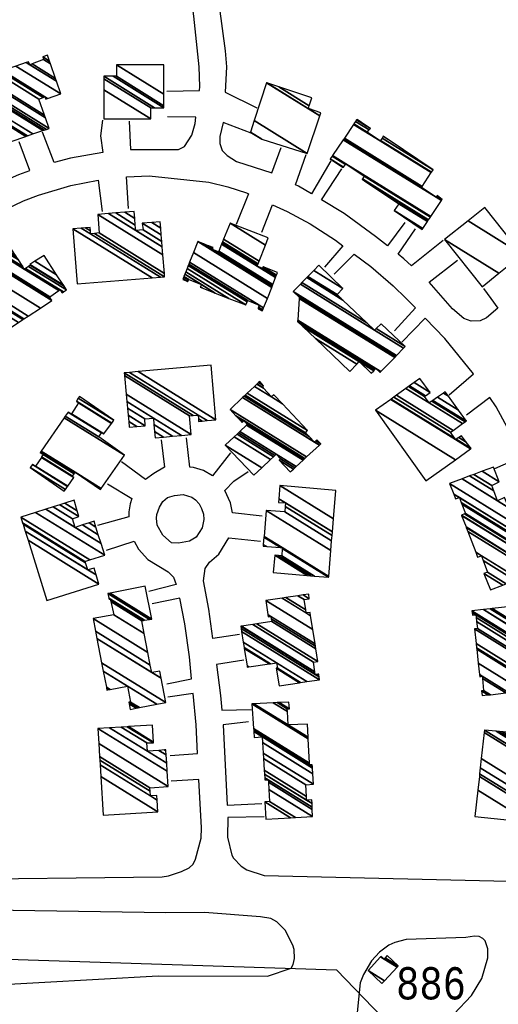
# Model space of a CAD drawing. Extents: x -0.5 to 41.9, y -0.5 to 29.8.
# Tile 38 of 128: x 6.576 to 6.826, y 4.205 to 4.718. Entities that reach past the tile are written whole.
import ezdxf
from ezdxf.enums import TextEntityAlignment as Align

# ---------------------------------------------------------------- set-up
doc = ezdxf.new("R2010")
doc.units = 0
doc.header["$MEASUREMENT"] = 0
doc.linetypes.add('DASHDOT', pattern=[1, 0.5, -0.25, 0, -0.25])
for name, color, linetype in [('11', 2, 'CONTINUOUS'), ('21', 5, 'CONTINUOUS'), ('23', 1, 'CONTINUOUS'), ('31', 2, 'DASHDOT')]:
    doc.layers.add(name, color=color, linetype=linetype)
doc.styles.add('MONOTXT', font='MONOTXT', dxfattribs={"height": 0.2})

msp = doc.modelspace()

# ---------------------------------------------------------------- linework, layer by layer
at = {"layer": '11'}
for points in [[(6.65263, 4.68108), (6.6696, 4.68145), (6.66986, 4.68349), (6.66941, 4.69382), (6.66671, 4.72032), (6.66498, 4.73347), (6.65167, 4.72975), (6.64982, 4.72877)], [(6.6977, 4.72459), (6.67995, 4.72551), (6.68311, 4.70213), (6.68378, 4.69382), (6.68311, 4.68057), (6.6995, 4.67249)], [(6.61899, 4.66593), (6.61798, 4.65789), (6.61929, 4.64917), (6.60226, 4.64621), (6.59389, 4.64398), (6.58766, 4.65969)], [(6.63303, 4.66552), (6.63357, 4.6507), (6.65863, 4.6507), (6.66177, 4.65227), (6.66559, 4.65811), (6.66739, 4.66418), (6.66781, 4.66752), (6.65301, 4.66777)], [(6.69658, 4.65924), (6.68202, 4.66476), (6.68019, 4.65744), (6.68019, 4.65385), (6.68153, 4.65025), (6.684, 4.64756), (6.68895, 4.64441), (6.70744, 4.63854), (6.71217, 4.65166)], [(6.54387, 4.63902), (6.55209, 4.62595), (6.56296, 4.63229), (6.57531, 4.63768), (6.58112, 4.63981), (6.57554, 4.65474)], [(6.73809, 4.64485), (6.72812, 4.62748), (6.72128, 4.63161), (6.71979, 4.63228), (6.72528, 4.64809)], [(6.77675, 4.61253), (6.76777, 4.60038), (6.76148, 4.60534), (6.74509, 4.61724), (6.73331, 4.62435), (6.74397, 4.6406)], [(6.5661, 4.5995), (6.55661, 4.61259), (6.5688, 4.61949), (6.57778, 4.62398), (6.58564, 4.6269), (6.60249, 4.63184), (6.61686, 4.63476), (6.61888, 4.61836)], [(6.63258, 4.61994), (6.63158, 4.63636), (6.64336, 4.637), (6.67457, 4.63364), (6.68445, 4.63116), (6.69411, 4.62802), (6.69518, 4.62754), (6.68872, 4.61163)], [(6.70219, 4.60758), (6.70781, 4.62182), (6.71544, 4.61836), (6.72735, 4.61185), (6.7406, 4.60332), (6.74441, 4.60048), (6.73491, 4.58924)], [(6.79678, 4.60321), (6.78031, 4.59), (6.7763, 4.59366), (6.77333, 4.59601), (6.78237, 4.60924)], [(6.73992, 4.58558), (6.75034, 4.59607), (6.75901, 4.58962), (6.77069, 4.57951), (6.77743, 4.573), (6.78226, 4.568), (6.77136, 4.55616)], [(6.81786, 4.57819), (6.82167, 4.573), (6.82538, 4.56785), (6.81942, 4.5629), (6.81605, 4.56132), (6.81134, 4.5611), (6.80752, 4.56245), (6.80168, 4.56761), (6.78955, 4.58153), (6.80434, 4.59287)], [(6.79993, 4.52263), (6.81268, 4.5337), (6.79764, 4.55212), (6.78737, 4.56273), (6.77518, 4.55009)], [(6.82373, 4.48422), (6.83831, 4.49063), (6.82436, 4.51641), (6.82104, 4.52132), (6.80887, 4.51214)], [(6.64965, 4.49912), (6.65144, 4.48485), (6.64588, 4.48167), (6.64156, 4.47846), (6.62898, 4.48766)], [(6.6858, 4.49238), (6.67646, 4.48048), (6.6717, 4.48326), (6.66649, 4.48474), (6.66455, 4.48489), (6.66289, 4.50024)], [(6.70242, 4.45937), (6.6868, 4.46102), (6.6858, 4.46633), (6.68288, 4.47284), (6.6876, 4.47756), (6.69501, 4.48272)], [(6.62157, 4.47621), (6.63442, 4.46855), (6.63348, 4.46588), (6.6328, 4.46161), (6.6328, 4.45903), (6.61641, 4.45443)], [(6.65054, 4.44949), (6.64762, 4.45465), (6.64717, 4.45825), (6.6474, 4.46027), (6.64875, 4.46408), (6.65054, 4.467), (6.65301, 4.46902), (6.65661, 4.47015), (6.6611, 4.4706), (6.66559, 4.46925), (6.66761, 4.4679), (6.66941, 4.46588), (6.67075, 4.46341), (6.67165, 4.46049), (6.67188, 4.45757), (6.67098, 4.4533), (6.66784, 4.44836), (6.66447, 4.44634), (6.65863, 4.44522), (6.65503, 4.44544), (6.65054, 4.44949)], [(6.62112, 4.44163), (6.63556, 4.44632), (6.63781, 4.44206), (6.64271, 4.43679), (6.65324, 4.4304), (6.65616, 4.42748), (6.65756, 4.42375), (6.64313, 4.41997)], [(6.69052, 4.39761), (6.67663, 4.39551), (6.67457, 4.41086), (6.67165, 4.42568), (6.67255, 4.43197), (6.6748, 4.43534), (6.67974, 4.43961), (6.6849, 4.44814), (6.70152, 4.44634)], [(6.65256, 4.37179), (6.66556, 4.37442), (6.66447, 4.38593), (6.662, 4.40323), (6.65931, 4.41652), (6.64493, 4.41356)], [(6.69276, 4.38414), (6.67845, 4.38199), (6.68064, 4.36572), (6.6813, 4.35816), (6.69658, 4.35854)], [(6.65436, 4.33451), (6.66865, 4.33553), (6.66784, 4.35045), (6.66627, 4.36691), (6.65304, 4.36484)], [(6.69523, 4.35202), (6.68198, 4.35045), (6.68413, 4.30852), (6.70219, 4.30935)], [(6.67053, 4.29139), (6.67075, 4.29678), (6.66938, 4.32202), (6.65481, 4.32103)], [(6.70332, 4.30239), (6.68445, 4.30217), (6.68423, 4.29184)], [(6.503, 4.28622), (6.50435, 4.27971), (6.50727, 4.27567), (6.51108, 4.27275), (6.51558, 4.27028), (6.51805, 4.26961), (6.52344, 4.26938), (6.53017, 4.26983), (6.65009, 4.27118), (6.65346, 4.27163), (6.6602, 4.27387), (6.66424, 4.27589), (6.66626, 4.27769), (6.66761, 4.28039), (6.67053, 4.29139)], [(6.68423, 4.29184), (6.68647, 4.28241), (6.68737, 4.28083), (6.69142, 4.27679), (6.69433, 4.27477), (6.70332, 4.27185), (6.8457, 4.26848), (6.85176, 4.26961), (6.85715, 4.27208), (6.85895, 4.27432), (6.86097, 4.27904)], [(6.42975, 4.21579), (6.55443, 4.21436), (6.64807, 4.21953), (6.70511, 4.2193), (6.71747, 4.22357), (6.71859, 4.22537), (6.71926, 4.22851), (6.71904, 4.23323), (6.71836, 4.23547), (6.71432, 4.24333), (6.71005, 4.2476), (6.70691, 4.24939), (6.70152, 4.25029), (6.67233, 4.25254), (6.65212, 4.25231), (6.54947, 4.25389), (6.49312, 4.25277), (6.4727, 4.25277), (6.44147, 4.25456), (6.42708, 4.25636)], [(6.74801, 4.16226), (6.74778, 4.15912), (6.74823, 4.15844), (6.74711, 4.15799), (6.75632, 4.15665), (6.76036, 4.15732), (6.76552, 4.16046), (6.81156, 4.2092), (6.81695, 4.21818), (6.82009, 4.22896), (6.82009, 4.23367), (6.81875, 4.23772), (6.8174, 4.23906), (6.8156, 4.23996), (6.81313, 4.24019), (6.80864, 4.23951), (6.77743, 4.23839), (6.77159, 4.23682), (6.76844, 4.23547), (6.7635, 4.23188), (6.75946, 4.22739), (6.75519, 4.2202), (6.7534, 4.21593), (6.74801, 4.16226)]]:
    msp.add_lwpolyline(points, dxfattribs=at)
at = {"layer": '31'}
msp.add_lwpolyline([(6.25193, 4.24019), (6.44821, 4.2321), (6.74105, 4.22267), (6.79674, 4.16518), (6.75003, 4.11083), (6.87489, 4.10769), (6.87893, 4.17731), (7.03501, 4.17708), (7.03389, 4.07737), (6.91576, 4.07962), (6.74985, 4.08119)], dxfattribs=at)

# ---------------------------------------------------------------- texts
at = {"layer": '23', "style": 'MONOTXT', "width": 0.833333}
msp.add_text('886', height=0.016843, dxfattribs=at).set_placement((6.79044, 4.21561), align=Align.MIDDLE)

# ---------------------------------------------------------------- meshes
at = {"layer": '21'}
mesh = msp.add_polyface(dxfattribs=at)
corners = [(6.57082, 4.65474), (6.55533, 4.66485), (6.57134, 4.65492), (6.57059, 4.65538), (6.55533, 4.66485), (6.55207, 4.6743), (6.57907, 4.65756), (6.56723, 4.6649), (6.56296, 4.66755), (6.55174, 4.67526), (6.57986, 4.65783), (6.56688, 4.66587), (6.56274, 4.66844), (6.55055, 4.67871), (6.58268, 4.65879), (6.56566, 4.66934), (6.54836, 4.68506), (6.58789, 4.66056), (6.54909, 4.68533), (6.55061, 4.68439), (6.58863, 4.66081), (6.55016, 4.68574), (6.55171, 4.68478), (6.58975, 4.66119), (6.55319, 4.68531), (6.59126, 4.66171), (6.55757, 4.68686), (6.58933, 4.66717), (6.5569, 4.68843), (6.58881, 4.66865), (6.56366, 4.69075), (6.58587, 4.67698), (6.56597, 4.69154), (6.58946, 4.67698), (6.58815, 4.67779), (6.56685, 4.69184), (6.59034, 4.67728), (6.58901, 4.6781), (6.57383, 4.69424), (6.59732, 4.67967), (6.57928, 4.6961), (6.58115, 4.69494), (6.59502, 4.68634), (6.58048, 4.69652), (6.58231, 4.69538), (6.59452, 4.68781), (6.58834, 4.69764), (6.59189, 4.69543), (6.58789, 4.69899), (6.59142, 4.69679), (6.59036, 4.69988)]
mesh.append_faces([[corners[k] for k in face] for face in [(0, 0, 2, 3), (1, 4, 8, 5), (3, 2, 6, 7), (5, 8, 12, 9), (7, 6, 10, 11), (9, 12, 15, 13), (11, 10, 14, 15), (13, 14, 17, 16), (16, 17, 20, 18), (18, 19, 21, 21), (19, 20, 23, 22), (22, 23, 25, 24), (24, 25, 27, 26), (26, 27, 29, 28), (28, 29, 31, 30), (30, 31, 34, 32), (32, 34, 37, 35), (33, 33, 36, 37), (35, 36, 39, 38), (38, 39, 42, 40), (40, 41, 43, 43), (41, 42, 45, 44), (44, 45, 47, 46), (46, 47, 49, 48), (48, 49, 50, 50)]], dxfattribs={"vtx0": -1, "vtx2": -1})
mesh = msp.add_polyface(dxfattribs=at)
corners = [(6.61978, 4.66665), (6.64426, 4.66665), (6.61978, 4.68182), (6.64426, 4.66665), (6.61978, 4.68766), (6.64426, 4.67249), (6.61978, 4.68888), (6.64622, 4.67249), (6.62455, 4.68888), (6.65099, 4.67249), (6.62629, 4.68888), (6.65099, 4.67356), (6.62629, 4.69494), (6.65099, 4.67963), (6.65099, 4.69494)]
mesh.append_faces([[corners[k] for k in face] for face in [(0, 0, 1, 2), (2, 3, 5, 4), (4, 5, 7, 6), (6, 7, 9, 8), (8, 9, 11, 10), (10, 11, 13, 12), (12, 13, 14, 14)]], dxfattribs={"vtx0": -1, "vtx2": -1})
mesh = msp.add_polyface(dxfattribs=at)
corners = [(6.69613, 4.65969), (6.70219, 4.65609), (6.69618, 4.65982), (6.72577, 4.64868), (6.69815, 4.66581), (6.72577, 4.64868), (6.70467, 4.68551), (6.73245, 4.66829), (6.70478, 4.68547), (6.72645, 4.67204), (6.73246, 4.66831), (6.71103, 4.68339), (6.72693, 4.67353), (6.73296, 4.66979), (6.72825, 4.67765)]
mesh.append_faces([[corners[k] for k in face] for face in [(0, 0, 1, 2), (2, 1, 3, 4), (4, 5, 7, 6), (6, 7, 10, 8), (8, 9, 12, 11), (9, 10, 13, 13), (11, 12, 14, 14)]], dxfattribs={"vtx0": -1, "vtx2": -1})
mesh = msp.add_polyface(dxfattribs=at)
corners = [(6.78574, 4.60893), (6.78613, 4.60952), (6.77114, 4.61881), (6.78856, 4.61314), (6.77361, 4.62241), (6.78899, 4.61377), (6.75576, 4.63437), (6.74464, 4.64127), (6.78902, 4.61382), (6.75452, 4.63521), (6.74467, 4.64132), (6.74329, 4.64217), (6.78914, 4.614), (6.75464, 4.63538), (6.74479, 4.64149), (6.7379, 4.64576), (6.79009, 4.61542), (6.75564, 4.63678), (6.74574, 4.64292), (6.73886, 4.64718), (6.79034, 4.61579), (6.74599, 4.64329), (6.73911, 4.64756), (6.79315, 4.62578), (6.7959, 4.62407), (6.74468, 4.65582), (6.78551, 4.63094), (6.79331, 4.6261), (6.7961, 4.62437), (6.74489, 4.65613), (6.7857, 4.63122), (6.79346, 4.62641), (6.79629, 4.62465), (6.74507, 4.65641), (6.78586, 4.63147), (6.7936, 4.62667), (6.74524, 4.65665), (6.76395, 4.65519), (6.7906, 4.63867), (6.75006, 4.66381), (6.75721, 4.65969), (6.7641, 4.65542), (6.79075, 4.63889), (6.75021, 4.66403), (6.75814, 4.66088), (6.7649, 4.65669), (6.79157, 4.64015), (6.75105, 4.66527), (6.75879, 4.66171), (6.76546, 4.65757), (6.7681, 4.65593), (6.75164, 4.66614), (6.75644, 4.6633), (6.76552, 4.65766), (6.7517, 4.66624), (6.75183, 4.66642), (6.75183, 4.66642)]
mesh.append_faces([[corners[k] for k in face] for face in [(0, 0, 1, 2), (2, 1, 3, 4), (4, 3, 5, 6), (7, 7, 10, 11), (6, 5, 8, 9), (11, 10, 14, 15), (9, 8, 12, 13), (15, 14, 18, 19), (13, 12, 16, 17), (19, 18, 21, 22), (17, 16, 20, 21), (22, 20, 24, 25), (25, 23, 26, 29), (23, 24, 28, 27), (29, 26, 30, 33), (27, 28, 32, 31), (33, 30, 34, 36), (31, 32, 35, 35), (36, 34, 38, 39), (39, 37, 40, 43), (37, 38, 42, 41), (43, 40, 44, 47), (41, 42, 46, 45), (47, 44, 48, 51), (45, 46, 50, 49), (51, 48, 52, 54), (49, 50, 53, 53), (54, 52, 56, 55)]], dxfattribs={"vtx0": -1, "vtx2": -1})
mesh = msp.add_polyface(dxfattribs=at)
corners = [(6.81718, 4.57906), (6.8259, 4.5861), (6.79741, 4.60377), (6.83806, 4.59591), (6.80974, 4.61347), (6.81852, 4.62039), (6.81852, 4.62039)]
mesh.append_faces([[corners[k] for k in face] for face in [(0, 0, 1, 2), (2, 1, 3, 4), (4, 3, 6, 5)]], dxfattribs={"vtx0": -1, "vtx2": -1})
mesh = msp.add_polyface(dxfattribs=at)
corners = [(6.60585, 4.58064), (6.645, 4.58372), (6.60361, 4.60938), (6.64931, 4.58406), (6.60794, 4.60971), (6.61282, 4.60669), (6.65144, 4.58423), (6.61009, 4.60987), (6.61271, 4.60824), (6.61489, 4.60689), (6.6513, 4.58606), (6.61259, 4.61006), (6.6173, 4.60714), (6.6513, 4.58606), (6.61731, 4.60714), (6.65054, 4.59577), (6.61663, 4.61679), (6.65022, 4.59991), (6.62224, 4.61726), (6.6364, 4.60848), (6.65, 4.60264), (6.62592, 4.61757), (6.63615, 4.61123), (6.64021, 4.60871), (6.63976, 4.6123), (6.64973, 4.60612), (6.63064, 4.61796), (6.63583, 4.61474), (6.63976, 4.6123), (6.64471, 4.61265), (6.64945, 4.60971), (6.6355, 4.61836), (6.6492, 4.61297)]
mesh.append_faces([[corners[k] for k in face] for face in [(0, 0, 1, 2), (2, 1, 3, 4), (4, 5, 8, 7), (5, 3, 6, 9), (7, 8, 11, 11), (9, 6, 10, 12), (12, 10, 13, 14), (14, 13, 15, 16), (16, 15, 17, 18), (18, 19, 22, 21), (19, 17, 20, 23), (21, 22, 27, 26), (23, 20, 25, 28), (26, 27, 31, 31), (24, 25, 30, 29), (29, 30, 32, 32)]], dxfattribs={"vtx0": -1, "vtx2": -1})
mesh = msp.add_polyface(dxfattribs=at)
corners = [(6.66087, 4.58288), (6.66357, 4.58176), (6.66105, 4.58332), (6.67008, 4.57884), (6.66393, 4.58266), (6.66141, 4.58422), (6.67133, 4.57835), (6.67019, 4.57906), (6.66402, 4.58288), (6.6615, 4.58445), (6.67789, 4.57576), (6.67075, 4.58019), (6.66197, 4.58563), (6.6849, 4.573), (6.66247, 4.58691), (6.69389, 4.56963), (6.66318, 4.58867), (6.70017, 4.56761), (6.69449, 4.57114), (6.66378, 4.59018), (6.70242, 4.56649), (6.70026, 4.56783), (6.69457, 4.57135), (6.66386, 4.59039), (6.70264, 4.56701), (6.70046, 4.56836), (6.69478, 4.57188), (6.66407, 4.59092), (6.70306, 4.56804), (6.70085, 4.56941), (6.66448, 4.59195), (6.70511, 4.573), (6.66647, 4.59696), (6.70511, 4.573), (6.66873, 4.60264), (6.70731, 4.57873), (6.67173, 4.60148), (6.67637, 4.5986), (6.70752, 4.57929), (6.67433, 4.60047), (6.6766, 4.59906), (6.67951, 4.59725), (6.70771, 4.57977), (6.67682, 4.5995), (6.6797, 4.59771), (6.70789, 4.58024), (6.68116, 4.60135), (6.69972, 4.58984), (6.7093, 4.58391), (6.68134, 4.60179), (6.6999, 4.59028), (6.70242, 4.58872), (6.70947, 4.58435), (6.68165, 4.60255), (6.7002, 4.59105), (6.70287, 4.58939), (6.70976, 4.58512), (6.68219, 4.60389), (6.70073, 4.5924), (6.71028, 4.58648), (6.68558, 4.6123), (6.70406, 4.60084), (6.70556, 4.60467)]
mesh.append_faces([[corners[k] for k in face] for face in [(0, 0, 1, 2), (2, 1, 4, 5), (5, 4, 8, 9), (3, 3, 6, 7), (9, 8, 11, 12), (7, 6, 10, 11), (12, 10, 13, 14), (14, 13, 15, 16), (16, 15, 18, 19), (19, 18, 22, 23), (17, 17, 20, 21), (23, 22, 26, 27), (21, 20, 24, 25), (27, 26, 29, 30), (25, 24, 28, 29), (30, 28, 31, 32), (32, 33, 35, 34), (34, 35, 38, 36), (36, 37, 40, 39), (37, 38, 42, 41), (39, 40, 43, 43), (41, 42, 45, 44), (44, 45, 48, 46), (46, 47, 50, 49), (47, 48, 52, 51), (49, 50, 54, 53), (51, 52, 56, 55), (53, 54, 58, 57), (55, 56, 59, 59), (57, 58, 61, 60), (60, 61, 62, 62)]], dxfattribs={"vtx0": -1, "vtx2": -1})
mesh = msp.add_polyface(dxfattribs=at)
corners = [(6.56274, 4.55257), (6.56521, 4.55414), (6.55936, 4.55776), (6.56431, 4.55548), (6.5585, 4.55909), (6.57105, 4.55773), (6.56951, 4.55868), (6.5515, 4.56985), (6.57137, 4.55794), (6.57058, 4.55843), (6.56984, 4.55889), (6.55106, 4.57053), (6.57166, 4.55814), (6.57015, 4.55908), (6.55137, 4.57072), (6.57526, 4.5605), (6.5551, 4.573), (6.57743, 4.56192), (6.55725, 4.57443), (6.55847, 4.57367), (6.57798, 4.56228), (6.5578, 4.5748), (6.55904, 4.57403), (6.58026, 4.56377), (6.56139, 4.57547), (6.58662, 4.56795), (6.55241, 4.58917), (6.5926, 4.57188), (6.55838, 4.5931), (6.59193, 4.573), (6.55893, 4.59346), (6.59193, 4.573), (6.55941, 4.59378), (6.59148, 4.5739), (6.56415, 4.5969), (6.59799, 4.57592), (6.59619, 4.57704), (6.56423, 4.59695), (6.57823, 4.58827), (6.59807, 4.57597), (6.59787, 4.5761), (6.59627, 4.57709), (6.56484, 4.59735), (6.5774, 4.58956), (6.57885, 4.58867), (6.59866, 4.57638), (6.59687, 4.57749), (6.56647, 4.59843), (6.57517, 4.59304), (6.5805, 4.58973), (6.60024, 4.57749), (6.56734, 4.599), (6.57399, 4.59487), (6.58138, 4.59029), (6.59904, 4.57934), (6.56758, 4.59916), (6.57366, 4.59539), (6.58115, 4.59074), (6.5987, 4.57986), (6.57015, 4.60085), (6.58376, 4.59241), (6.59512, 4.58536), (6.58856, 4.59546)]
mesh.append_faces([[corners[k] for k in face] for face in [(0, 0, 1, 2), (2, 1, 3, 4), (4, 3, 6, 7), (7, 6, 10, 11), (5, 5, 8, 9), (11, 10, 13, 14), (9, 8, 12, 13), (14, 12, 15, 16), (16, 15, 17, 18), (18, 19, 21, 21), (19, 17, 20, 22), (22, 20, 23, 24), (24, 23, 25, 26), (26, 25, 27, 28), (28, 27, 29, 30), (30, 31, 33, 32), (32, 33, 36, 34), (34, 36, 41, 37), (35, 35, 39, 40), (37, 38, 43, 42), (38, 41, 46, 44), (40, 39, 45, 46), (42, 43, 48, 47), (44, 45, 50, 49), (47, 48, 52, 51), (49, 50, 54, 53), (51, 52, 56, 55), (53, 54, 58, 57), (55, 56, 59, 59), (57, 58, 61, 60), (60, 61, 62, 62)]], dxfattribs={"vtx0": -1, "vtx2": -1})
mesh = msp.add_polyface(dxfattribs=at)
corners = [(6.74801, 4.53482), (6.75924, 4.53393), (6.75165, 4.53863), (6.7301, 4.55199), (6.76057, 4.53526), (6.75295, 4.53999), (6.72371, 4.55812), (6.76117, 4.53586), (6.72083, 4.56087), (6.76395, 4.53437), (6.76132, 4.53601), (6.72085, 4.5611), (6.76433, 4.53477), (6.76171, 4.5364), (6.7209, 4.5617), (6.77148, 4.54216), (6.72173, 4.573), (6.77188, 4.54258), (6.72173, 4.57367), (6.77247, 4.54319), (6.71859, 4.57659), (6.76103, 4.55638), (6.77616, 4.547), (6.72228, 4.58041), (6.75692, 4.56028), (6.76187, 4.55722), (6.77698, 4.54785), (6.7231, 4.58126), (6.74443, 4.57213), (6.7644, 4.55975), (6.72558, 4.58382), (6.74352, 4.573), (6.72576, 4.58401), (6.74352, 4.573), (6.72622, 4.58449), (6.74149, 4.57502), (6.72922, 4.58759), (6.74441, 4.57817), (6.73184, 4.59029)]
mesh.append_faces([[corners[k] for k in face] for face in [(0, 0, 2, 3), (3, 2, 5, 6), (1, 1, 4, 5), (6, 4, 7, 8), (8, 7, 10, 11), (11, 10, 13, 14), (9, 9, 12, 13), (14, 12, 15, 16), (16, 15, 17, 18), (18, 17, 19, 20), (20, 19, 22, 23), (23, 21, 24, 27), (21, 22, 26, 25), (27, 24, 28, 30), (25, 26, 29, 29), (30, 28, 31, 32), (32, 33, 35, 34), (34, 35, 37, 36), (36, 37, 38, 38)]], dxfattribs={"vtx0": -1, "vtx2": -1})
mesh = msp.add_polyface(dxfattribs=at)
corners = [(6.63303, 4.50585), (6.6465, 4.50024), (6.63693, 4.50617), (6.63275, 4.50877), (6.65082, 4.50065), (6.64622, 4.5035), (6.64134, 4.50653), (6.63244, 4.51205), (6.65564, 4.50111), (6.6459, 4.50715), (6.64111, 4.51012), (6.63209, 4.51572), (6.66017, 4.50154), (6.6456, 4.51057), (6.63176, 4.51915), (6.66537, 4.50204), (6.63138, 4.52311), (6.66447, 4.51169), (6.63046, 4.53278), (6.66918, 4.50877), (6.66447, 4.51169), (6.63046, 4.53278), (6.67097, 4.50895), (6.66909, 4.51012), (6.66626, 4.51187), (6.63033, 4.53415), (6.67367, 4.50922), (6.66896, 4.51214), (6.63307, 4.53439), (6.67817, 4.50967), (6.63764, 4.5348), (6.6757, 4.53819), (6.6757, 4.53819)]
mesh.append_faces([[corners[k] for k in face] for face in [(0, 0, 2, 3), (3, 2, 6, 7), (1, 1, 4, 5), (7, 6, 10, 11), (5, 4, 8, 9), (11, 10, 13, 14), (9, 8, 12, 13), (14, 12, 15, 16), (16, 15, 17, 18), (18, 17, 20, 21), (21, 20, 24, 25), (19, 19, 22, 23), (25, 24, 27, 28), (23, 22, 26, 27), (28, 26, 29, 30), (30, 29, 32, 31)]], dxfattribs={"vtx0": -1, "vtx2": -1})
mesh = msp.add_polyface(dxfattribs=at)
corners = [(6.69793, 4.4807), (6.70211, 4.48464), (6.68311, 4.49642), (6.71702, 4.4825), (6.70665, 4.48892), (6.68765, 4.5007), (6.71861, 4.48396), (6.71118, 4.48856), (6.70822, 4.4904), (6.68922, 4.50218), (6.71932, 4.48461), (6.71185, 4.48924), (6.70892, 4.49106), (6.68992, 4.50283), (6.72002, 4.48525), (6.70961, 4.49171), (6.69061, 4.50348), (6.72368, 4.4886), (6.69421, 4.50687), (6.69186, 4.50832), (6.72404, 4.48893), (6.69456, 4.5072), (6.6922, 4.50866), (6.69065, 4.50963), (6.72463, 4.48947), (6.69276, 4.50922), (6.68864, 4.51178), (6.72553, 4.49029), (6.68558, 4.51506), (6.72959, 4.49799), (6.73219, 4.49639), (6.69212, 4.52123), (6.72681, 4.50091), (6.73041, 4.49868), (6.73296, 4.4971), (6.69288, 4.52194), (6.72501, 4.50279), (6.73094, 4.49912), (6.69337, 4.52241), (6.72488, 4.50293), (6.69341, 4.52244), (6.726, 4.50406), (6.69458, 4.52354), (6.70714, 4.52157), (6.71289, 4.518), (6.6983, 4.52705), (6.70301, 4.52609), (6.70848, 4.5227), (6.69956, 4.52823), (6.70242, 4.52674), (6.69974, 4.5284), (6.70309, 4.52741), (6.70044, 4.52906), (6.70107, 4.52966), (6.70107, 4.52966)]
mesh.append_faces([[corners[k] for k in face] for face in [(0, 0, 1, 2), (2, 1, 4, 5), (5, 4, 8, 9), (3, 3, 6, 7), (9, 8, 12, 13), (7, 6, 10, 11), (13, 12, 15, 16), (11, 10, 14, 15), (16, 14, 17, 18), (19, 19, 22, 23), (18, 17, 20, 21), (23, 22, 25, 26), (21, 20, 24, 25), (26, 24, 27, 28), (28, 27, 30, 31), (31, 29, 32, 35), (29, 30, 34, 33), (35, 32, 36, 38), (33, 34, 37, 37), (38, 36, 39, 40), (40, 39, 41, 42), (42, 41, 44, 45), (45, 43, 46, 48), (43, 44, 47, 47), (48, 46, 49, 50), (50, 49, 51, 52), (52, 51, 54, 53)]], dxfattribs={"vtx0": -1, "vtx2": -1})
mesh = msp.add_polyface(dxfattribs=at)
corners = [(6.78776, 4.47778), (6.80315, 4.48878), (6.76148, 4.51461), (6.80325, 4.49934), (6.81111, 4.49447), (6.76942, 4.52032), (6.80288, 4.49987), (6.80349, 4.49949), (6.81134, 4.49463), (6.76964, 4.52048), (6.80056, 4.50316), (6.80495, 4.50043), (6.80885, 4.49802), (6.77103, 4.52147), (6.80194, 4.50413), (6.8064, 4.50136), (6.77239, 4.52245), (6.78955, 4.51843), (6.80694, 4.50765), (6.77734, 4.526), (6.78708, 4.5218), (6.79094, 4.51941), (6.80833, 4.50862), (6.77871, 4.52699), (6.78762, 4.52217), (6.79147, 4.51978), (6.80887, 4.509), (6.77924, 4.52737), (6.79, 4.52382), (6.79384, 4.52144), (6.80479, 4.51465), (6.78157, 4.52905), (6.78461, 4.53123), (6.79691, 4.5236), (6.79949, 4.522), (6.78461, 4.53123), (6.79786, 4.52427)]
mesh.append_faces([[corners[k] for k in face] for face in [(0, 0, 1, 2), (2, 1, 4, 5), (5, 3, 6, 9), (3, 4, 8, 7), (9, 6, 10, 13), (7, 8, 12, 11), (13, 10, 14, 16), (11, 12, 15, 15), (16, 14, 18, 19), (19, 17, 20, 23), (17, 18, 22, 21), (23, 20, 24, 27), (21, 22, 26, 25), (27, 24, 28, 31), (25, 26, 30, 29), (31, 28, 35, 32), (29, 30, 34, 33), (33, 34, 36, 36)]], dxfattribs={"vtx0": -1, "vtx2": -1})
mesh = msp.add_polyface(dxfattribs=at)
corners = [(6.59912, 4.47239), (6.59912, 4.47239), (6.58138, 4.48474), (6.59977, 4.47334), (6.5825, 4.48632), (6.60086, 4.47493), (6.58407, 4.48542), (6.6009, 4.47498), (6.58716, 4.49006), (6.60406, 4.47958), (6.58728, 4.49024), (6.60338, 4.48025), (6.58811, 4.49148), (6.60421, 4.4815), (6.58654, 4.4926), (6.60428, 4.4816), (6.58663, 4.49273), (6.61798, 4.47329), (6.60437, 4.48173), (6.587, 4.49327), (6.61836, 4.47383), (6.60473, 4.48227), (6.5991, 4.51076), (6.63056, 4.49126), (6.59962, 4.51152), (6.61708, 4.50069), (6.60107, 4.51361), (6.60271, 4.51259), (6.61854, 4.50278), (6.60114, 4.51371), (6.60278, 4.5127), (6.61861, 4.50288), (6.60282, 4.51275), (6.61865, 4.50293), (6.60283, 4.51277), (6.61978, 4.50226), (6.60653, 4.51843), (6.62373, 4.50776), (6.6054, 4.51933), (6.62383, 4.5079), (6.60642, 4.52093), (6.62494, 4.50945), (6.60698, 4.5218)]
mesh.append_faces([[corners[k] for k in face] for face in [(0, 1, 3, 2), (2, 3, 5, 4), (4, 5, 7, 6), (6, 7, 9, 8), (8, 9, 11, 10), (10, 11, 13, 12), (12, 13, 15, 14), (14, 15, 18, 16), (16, 18, 21, 19), (17, 17, 20, 21), (19, 20, 23, 22), (22, 23, 25, 24), (24, 25, 28, 26), (26, 27, 29, 29), (27, 28, 31, 30), (30, 31, 33, 32), (32, 33, 35, 34), (34, 35, 37, 36), (36, 37, 39, 38), (38, 39, 41, 40), (40, 41, 42, 42)]], dxfattribs={"vtx0": -1, "vtx2": -1})
mesh = msp.add_polyface(dxfattribs=at)
corners = [(6.82144, 4.42097), (6.8279, 4.42341), (6.81807, 4.4295), (6.82969, 4.42409), (6.81987, 4.43017), (6.83435, 4.42585), (6.81765, 4.43621), (6.8147, 4.43803), (6.83628, 4.42658), (6.81673, 4.43871), (6.81374, 4.44056), (6.84457, 4.42972), (6.8096, 4.45141), (6.83694, 4.43601), (6.8438, 4.43176), (6.80883, 4.45344), (6.83684, 4.4363), (6.83694, 4.43624), (6.84369, 4.43205), (6.80872, 4.45373), (6.83478, 4.44216), (6.84143, 4.43803), (6.80643, 4.45974), (6.83475, 4.44224), (6.8064, 4.45982), (6.83402, 4.44432), (6.80793, 4.4605), (6.83451, 4.44454), (6.80842, 4.46072), (6.83806, 4.44612), (6.80655, 4.46566), (6.83771, 4.44699), (6.80623, 4.46651), (6.80325, 4.46835), (6.83668, 4.44955), (6.80527, 4.46902), (6.80226, 4.47089), (6.83443, 4.45516), (6.80011, 4.47644), (6.82504, 4.46745), (6.83096, 4.46378), (6.80663, 4.47886), (6.82313, 4.47257), (6.82885, 4.46902), (6.8106, 4.48034), (6.82212, 4.47531), (6.81272, 4.48114), (6.82593, 4.47733), (6.81714, 4.48278), (6.82301, 4.48497), (6.82301, 4.48497)]
mesh.append_faces([[corners[k] for k in face] for face in [(0, 0, 1, 2), (2, 1, 3, 4), (4, 3, 5, 6), (7, 7, 9, 10), (6, 5, 8, 9), (10, 8, 11, 12), (12, 11, 14, 15), (15, 13, 16, 19), (13, 14, 18, 17), (19, 16, 20, 22), (17, 18, 21, 21), (22, 20, 23, 24), (24, 23, 25, 26), (26, 25, 27, 28), (28, 27, 29, 30), (30, 29, 31, 32), (33, 33, 35, 36), (32, 31, 34, 35), (36, 34, 37, 38), (38, 37, 40, 41), (41, 39, 42, 44), (39, 40, 43, 43), (44, 42, 45, 46), (46, 45, 47, 48), (48, 47, 50, 49)]], dxfattribs={"vtx0": -1, "vtx2": -1})
mesh = msp.add_polyface(dxfattribs=at)
corners = [(6.70803, 4.42995), (6.72587, 4.42843), (6.70893, 4.43893), (6.72766, 4.42828), (6.71065, 4.43882), (6.70287, 4.44365), (6.72962, 4.42811), (6.71253, 4.43871), (6.70477, 4.44352), (6.70295, 4.44464), (6.737, 4.42748), (6.71273, 4.44253), (6.71192, 4.44303), (6.70327, 4.44839), (6.73704, 4.42791), (6.71275, 4.44297), (6.70331, 4.44883), (6.73817, 4.44137), (6.70444, 4.46229), (6.7386, 4.44642), (6.7141, 4.46161), (6.73884, 4.44927), (6.71437, 4.46444), (6.71095, 4.46655), (6.739, 4.45117), (6.71455, 4.46633), (6.7111, 4.46847), (6.71163, 4.47531), (6.73957, 4.45799), (6.71163, 4.47531), (6.74082, 4.47284)]
mesh.append_faces([[corners[k] for k in face] for face in [(0, 0, 1, 2), (2, 1, 3, 4), (5, 5, 8, 9), (4, 3, 6, 7), (9, 8, 12, 13), (7, 6, 10, 11), (13, 12, 15, 16), (11, 10, 14, 15), (16, 14, 17, 18), (18, 17, 19, 20), (20, 19, 21, 22), (23, 23, 25, 26), (22, 21, 24, 25), (26, 24, 28, 29), (27, 28, 30, 30)]], dxfattribs={"vtx0": -1, "vtx2": -1})
mesh = msp.add_polyface(dxfattribs=at)
corners = [(6.58991, 4.41535), (6.61708, 4.42389), (6.5802, 4.44676), (6.61708, 4.42389), (6.57869, 4.45162), (6.61147, 4.4313), (6.61565, 4.4287), (6.5776, 4.45514), (6.6102, 4.43493), (6.61461, 4.4322), (6.57735, 4.45597), (6.6099, 4.43579), (6.57644, 4.45892), (6.61248, 4.43657), (6.5841, 4.46133), (6.62023, 4.43893), (6.58944, 4.46301), (6.60473, 4.45353), (6.61826, 4.44514), (6.59335, 4.46424), (6.60338, 4.45802), (6.60863, 4.45477), (6.61682, 4.44969), (6.59679, 4.46532), (6.60675, 4.45914), (6.61205, 4.45586), (6.61556, 4.45368), (6.59936, 4.46613), (6.6059, 4.46207), (6.61461, 4.45667), (6.60428, 4.46768)]
mesh.append_faces([[corners[k] for k in face] for face in [(0, 0, 1, 2), (2, 3, 6, 4), (4, 5, 8, 7), (5, 6, 9, 9), (7, 8, 11, 10), (10, 11, 13, 12), (12, 13, 15, 14), (14, 15, 18, 16), (16, 17, 20, 19), (17, 18, 22, 21), (19, 20, 24, 23), (21, 22, 26, 25), (23, 24, 28, 27), (25, 26, 29, 29), (27, 28, 30, 30)]], dxfattribs={"vtx0": -1, "vtx2": -1})
mesh = msp.add_polyface(dxfattribs=at)
corners = [(6.63348, 4.35854), (6.63666, 4.35915), (6.63296, 4.36144), (6.62135, 4.36864), (6.63766, 4.35934), (6.6328, 4.36235), (6.62236, 4.36883), (6.62117, 4.36956), (6.63834, 4.35947), (6.6337, 4.36235), (6.62305, 4.36896), (6.62105, 4.3702), (6.64737, 4.36121), (6.63213, 4.37066), (6.61944, 4.37853), (6.65212, 4.36213), (6.6186, 4.38291), (6.64969, 4.37476), (6.61616, 4.39554), (6.6447, 4.37785), (6.64897, 4.37852), (6.61544, 4.39931), (6.64398, 4.38162), (6.64897, 4.37852), (6.61416, 4.40592), (6.64272, 4.38822), (6.62494, 4.40794), (6.64082, 4.39809), (6.62342, 4.41479), (6.63954, 4.4048), (6.62325, 4.41554), (6.62247, 4.41603), (6.64035, 4.40494), (6.62315, 4.41603), (6.62236, 4.41651), (6.64088, 4.40503), (6.6218, 4.41895), (6.64351, 4.40549), (6.62297, 4.41917), (6.6447, 4.4057), (6.64134, 4.42276)]
mesh.append_faces([[corners[k] for k in face] for face in [(0, 0, 1, 2), (3, 3, 6, 7), (2, 1, 4, 5), (7, 6, 10, 11), (5, 4, 8, 9), (11, 10, 13, 14), (9, 8, 12, 13), (14, 12, 15, 16), (16, 15, 17, 18), (18, 19, 22, 21), (19, 17, 23, 20), (21, 22, 25, 24), (24, 25, 27, 26), (26, 27, 29, 28), (28, 29, 32, 30), (31, 31, 33, 34), (30, 32, 35, 33), (34, 35, 37, 36), (36, 37, 39, 38), (38, 39, 40, 40)]], dxfattribs={"vtx0": -1, "vtx2": -1})
mesh = msp.add_polyface(dxfattribs=at)
corners = [(6.69456, 4.38054), (6.71118, 4.37089), (6.6954, 4.38067), (6.69445, 4.38126), (6.72188, 4.37248), (6.70961, 4.38009), (6.70614, 4.38225), (6.69301, 4.39039), (6.72243, 4.37256), (6.71028, 4.38009), (6.70668, 4.38233), (6.69293, 4.39085), (6.72557, 4.37303), (6.70983, 4.38279), (6.69251, 4.39353), (6.73229, 4.37403), (6.69161, 4.39925), (6.73004, 4.37673), (6.73207, 4.37547), (6.69138, 4.4007), (6.72988, 4.37789), (6.73147, 4.3769), (6.73188, 4.37665), (6.69119, 4.40188), (6.72984, 4.37819), (6.73184, 4.37695), (6.69155, 4.40193), (6.72914, 4.38324), (6.69752, 4.40285), (6.73139, 4.38346), (6.69961, 4.40316), (6.73034, 4.3901), (6.70736, 4.40435), (6.7301, 4.3916), (6.70711, 4.40586), (6.70556, 4.40682), (6.72992, 4.39278), (6.70691, 4.40704), (6.70538, 4.40799), (6.70422, 4.41535), (6.72876, 4.40014), (6.70422, 4.41535), (6.71276, 4.41663), (6.72533, 4.40884), (6.72761, 4.40743), (6.71467, 4.41692), (6.72506, 4.41048), (6.72735, 4.40906), (6.72089, 4.41785), (6.7242, 4.4158), (6.72365, 4.41827), (6.7269, 4.41625), (6.72667, 4.41872)]
mesh.append_faces([[corners[k] for k in face] for face in [(0, 0, 2, 3), (3, 2, 6, 7), (1, 1, 4, 5), (7, 6, 10, 11), (5, 4, 8, 9), (11, 10, 13, 14), (9, 8, 12, 13), (14, 12, 15, 16), (16, 15, 18, 19), (19, 17, 20, 23), (17, 18, 22, 21), (23, 20, 24, 26), (21, 22, 25, 25), (26, 24, 27, 28), (28, 27, 29, 30), (30, 29, 31, 32), (32, 31, 33, 34), (35, 35, 37, 38), (34, 33, 36, 37), (38, 36, 40, 41), (39, 40, 44, 42), (42, 43, 46, 45), (43, 44, 47, 47), (45, 46, 49, 48), (48, 49, 51, 50), (50, 51, 52, 52)]], dxfattribs={"vtx0": -1, "vtx2": -1})
mesh = msp.add_polyface(dxfattribs=at)
corners = [(6.81718, 4.36572), (6.82015, 4.36607), (6.81673, 4.36819), (6.8214, 4.36622), (6.81785, 4.36842), (6.82945, 4.36716), (6.81728, 4.3747), (6.81583, 4.3756), (6.83089, 4.36733), (6.81718, 4.37583), (6.8157, 4.37674), (6.83828, 4.36819), (6.81507, 4.38258), (6.83828, 4.36819), (6.81428, 4.38991), (6.83626, 4.37628), (6.83747, 4.37553), (6.8142, 4.39065), (6.83621, 4.37701), (6.83739, 4.37628), (6.81396, 4.39289), (6.83604, 4.3792), (6.81313, 4.40053), (6.84577, 4.38029), (6.8147, 4.40076), (6.84741, 4.38048), (6.81425, 4.40439), (6.85198, 4.38099), (6.81399, 4.40649), (6.81201, 4.40772), (6.85175, 4.38308), (6.81381, 4.40794), (6.81187, 4.40914), (6.85158, 4.38452), (6.81179, 4.40996), (6.85149, 4.38535), (6.81776, 4.41064), (6.83334, 4.40098), (6.85096, 4.39006), (6.82125, 4.41104), (6.83312, 4.40367), (6.83684, 4.40137), (6.85064, 4.39281), (6.82239, 4.41116), (6.83447, 4.40367), (6.83798, 4.4015), (6.85054, 4.39371), (6.83357, 4.41243), (6.8492, 4.40274), (6.84954, 4.40253), (6.84951, 4.40278)]
mesh.append_faces([[corners[k] for k in face] for face in [(0, 0, 1, 2), (2, 1, 3, 4), (4, 3, 5, 6), (7, 7, 9, 10), (6, 5, 8, 9), (10, 8, 11, 12), (12, 13, 16, 14), (14, 15, 18, 17), (15, 16, 19, 19), (17, 18, 21, 20), (20, 21, 23, 22), (22, 23, 25, 24), (24, 25, 27, 26), (26, 27, 30, 28), (29, 29, 31, 32), (28, 30, 33, 31), (32, 33, 35, 34), (34, 35, 38, 36), (36, 37, 40, 39), (37, 38, 42, 41), (39, 40, 44, 43), (41, 42, 46, 45), (43, 44, 47, 47), (45, 46, 49, 48), (48, 49, 50, 50)]], dxfattribs={"vtx0": -1, "vtx2": -1})
mesh = msp.add_polyface(dxfattribs=at)
corners = [(6.70422, 4.30127), (6.70377, 4.31025), (6.71711, 4.30198), (6.70624, 4.31048), (6.71971, 4.30212), (6.70586, 4.31678), (6.72869, 4.30262), (6.70377, 4.32171), (6.70563, 4.32055), (6.7285, 4.30637), (6.7037, 4.32286), (6.70556, 4.32171), (6.72844, 4.30752), (6.70358, 4.32477), (6.72835, 4.30942), (6.72555, 4.31115), (6.70346, 4.32674), (6.72825, 4.31138), (6.72544, 4.31311), (6.7031, 4.33288), (6.7251, 4.31924), (6.70293, 4.33572), (6.72914, 4.31946), (6.69815, 4.34394), (6.7026, 4.34118), (6.72878, 4.32495), (6.69796, 4.34693), (6.70242, 4.34416), (6.72858, 4.32794), (6.69791, 4.34768), (6.72853, 4.32869), (6.72712, 4.32957), (6.69786, 4.34855), (6.72847, 4.32957), (6.72708, 4.33043), (6.69703, 4.36146), (6.7264, 4.34324), (6.69703, 4.36146), (6.72636, 4.34396), (6.71589, 4.35045), (6.69807, 4.3615), (6.726, 4.3509), (6.71552, 4.3574), (6.70814, 4.36197), (6.71544, 4.35876), (6.71012, 4.36206), (6.71657, 4.35876), (6.71116, 4.36211), (6.71634, 4.36235)]
mesh.append_faces([[corners[k] for k in face] for face in [(0, 0, 2, 1), (1, 2, 4, 3), (3, 4, 6, 5), (5, 6, 9, 8), (7, 7, 11, 10), (8, 9, 12, 11), (10, 12, 14, 13), (13, 15, 18, 16), (15, 14, 17, 17), (16, 18, 20, 19), (19, 20, 22, 21), (21, 22, 25, 24), (23, 23, 27, 26), (24, 25, 28, 27), (26, 28, 30, 29), (29, 31, 34, 32), (31, 30, 33, 33), (32, 34, 36, 35), (37, 36, 38, 40), (40, 39, 42, 43), (39, 38, 41, 41), (43, 42, 44, 45), (45, 44, 46, 47), (47, 46, 48, 48)]], dxfattribs={"vtx0": -1, "vtx2": -1})
mesh = msp.add_polyface(dxfattribs=at)
corners = [(6.61933, 4.30329), (6.61813, 4.32352), (6.64785, 4.30509), (6.61776, 4.32969), (6.64753, 4.31123), (6.64403, 4.3134), (6.61762, 4.33209), (6.6474, 4.31362), (6.64391, 4.31579), (6.61751, 4.33397), (6.64381, 4.31766), (6.6171, 4.34074), (6.65324, 4.31834), (6.61663, 4.34865), (6.65277, 4.32625), (6.62272, 4.34899), (6.65252, 4.33051), (6.64246, 4.33675), (6.62883, 4.34933), (6.65227, 4.3348), (6.64844, 4.33717), (6.64223, 4.34102), (6.63193, 4.3495), (6.65214, 4.33696), (6.65147, 4.33738), (6.6456, 4.34102), (6.63259, 4.34953), (6.65212, 4.33743), (6.64558, 4.34148), (6.64515, 4.35023), (6.64515, 4.35023)]
mesh.append_faces([[corners[k] for k in face] for face in [(0, 0, 2, 1), (1, 2, 4, 3), (3, 5, 8, 6), (5, 4, 7, 7), (6, 8, 10, 9), (9, 10, 12, 11), (11, 12, 14, 13), (13, 14, 16, 15), (15, 17, 21, 18), (17, 16, 19, 20), (18, 21, 25, 22), (20, 19, 23, 24), (22, 25, 28, 26), (24, 23, 27, 27), (26, 28, 30, 29)]], dxfattribs={"vtx0": -1, "vtx2": -1})
mesh = msp.add_polyface(dxfattribs=at)
corners = [(6.81336, 4.30262), (6.81487, 4.31644), (6.84188, 4.2997), (6.81565, 4.32355), (6.84263, 4.30682), (6.83963, 4.30868), (6.8158, 4.32496), (6.84278, 4.30823), (6.83977, 4.31009), (6.81614, 4.32802), (6.84008, 4.31317), (6.81666, 4.33283), (6.85019, 4.31205), (6.81816, 4.34652), (6.85167, 4.32574), (6.84188, 4.33181), (6.8183, 4.34776), (6.85181, 4.32698), (6.84447, 4.33153), (6.84201, 4.33306), (6.8183, 4.34776), (6.85213, 4.33), (6.85077, 4.33085), (6.84233, 4.33608), (6.82451, 4.34713), (6.85221, 4.33069), (6.84382, 4.33589), (6.82593, 4.34698), (6.84592, 4.33563), (6.82794, 4.34678), (6.84704, 4.34484)]
mesh.append_faces([[corners[k] for k in face] for face in [(0, 0, 2, 1), (1, 2, 4, 3), (3, 5, 8, 6), (5, 4, 7, 7), (6, 8, 10, 9), (9, 10, 12, 11), (11, 12, 14, 13), (13, 15, 19, 16), (15, 14, 17, 18), (20, 19, 23, 24), (18, 17, 21, 22), (24, 23, 26, 27), (22, 21, 25, 25), (27, 26, 28, 29), (29, 28, 30, 30)]], dxfattribs={"vtx0": -1, "vtx2": -1})
mesh = msp.add_polyface(dxfattribs=at)
corners = [(6.76485, 4.21548), (6.75766, 4.22222), (6.76619, 4.21693), (6.75766, 4.22222), (6.77279, 4.22406), (6.76597, 4.22828), (6.76404, 4.22948), (6.77293, 4.2242), (6.76611, 4.22844), (6.76418, 4.22963), (6.77338, 4.22469), (6.76654, 4.22893), (6.76754, 4.23008)]
mesh.append_faces([[corners[k] for k in face] for face in [(0, 0, 2, 1), (3, 2, 4, 6), (6, 5, 9, 9), (5, 4, 7, 8), (8, 7, 10, 11), (11, 10, 12, 12)]], dxfattribs={"vtx0": -1, "vtx2": -1})

doc.saveas('drawing.dxf')
